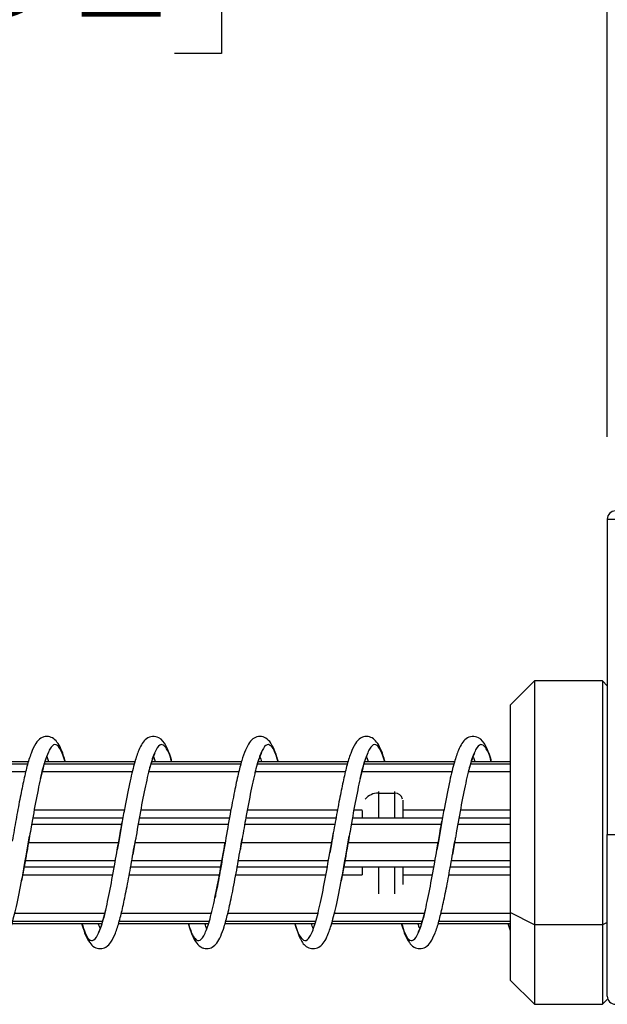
# Model space of a CAD drawing. Header units: millimetres. Extents: x 25 to 1092, y 25 to 838.
# Tile 68 of 81: x 664 to 700, y 719 to 780. Entities that reach past the tile are written whole.
import ezdxf

# ---------------------------------------------------------------- set-up
doc = ezdxf.new("R2010")
doc.units = ezdxf.units.MM
doc.header["$LTSCALE"] = 4
doc.linetypes.add('SLD-Solid', pattern=[0])
doc.layers.add('DIMENSIONS', color=140, linetype='SLD-Solid', lineweight=25)
doc.styles.add('SLDTEXTSTYLE0', font='VERDANA.TTF')
doc.dimstyles.new('SLDDIMSTYLE1', dxfattribs={"dimtxt": 8.632031, "dimasz": 13.208, "dimexe": 0, "dimexo": 0.0625, "dimgap": 2.158008, "dimtad": 0, "dimtih": 1, "dimtoh": 1, "dimrnd": 1e-09, "dimzin": 4, "dimdsep": 46, "dimtxsty": 'SLDTEXTSTYLE0', "dimsah": 1, "dimcen": 0.09, "dimadec": 0, "dimazin": 1, "dimtfac": 1, "dimtofl": 0, "dimtmove": 0, "dimatfit": 3, "dimfxl": 0, "dimfrac": 2, "dimtolj": 1, "dimtzin": 12, "dimarcsym": 0})

# ---------------------------------------------------------------- blocks, each defined once
blk = doc.blocks.new('_D_16')
at = {"layer": 'DIMENSIONS'}
for p, q in [((616.159, 750.183), (616.159, 804.24)), ((700.159, 754.116), (700.159, 804.24)), ((616.159, 791.54), (636.077, 791.54)), ((647.773, 791.54), (644.875, 791.54)), ((644.875, 791.54), (644.875, 777.821)), ((673.424, 791.54), (676.323, 791.54)), ((676.323, 791.54), (676.323, 777.821)), ((700.159, 791.54), (685.121, 791.54)), ((644.875, 777.821), (647.773, 777.821)), ((676.323, 777.821), (673.424, 777.821))]:
    blk.add_line(p, q, dxfattribs=at)
for points in [[(616.159, 791.54), (629.367, 789.508), (629.367, 793.572)], [(700.159, 791.54), (686.951, 793.572), (686.951, 789.508)]]:
    blk.add_solid(points, dxfattribs=at)
at = {"layer": 'DIMENSIONS', "char_height": 8.4667, "attachment_point": 1, "style": 'SLDTEXTSTYLE0'}
for s, insert in [('84.0', (647.773, 804.226)), ('3.31', (647.773, 788.574))]:
    blk.add_mtext(s, dxfattribs=dict(at, insert=insert))
blk = doc.blocks.new('_D_17')
at = {"layer": 'DIMENSIONS'}
for p, q in [((700.159, 754.116), (700.159, 804.24)), ((766.159, 754.116), (766.159, 804.24)), ((700.159, 791.54), (766.159, 791.54)), ((766.159, 791.54), (774.407, 791.54)), ((786.103, 791.54), (783.204, 791.54)), ((783.204, 791.54), (783.204, 777.821)), ((811.754, 791.54), (814.652, 791.54)), ((814.652, 791.54), (814.652, 777.821)), ((783.204, 777.821), (786.103, 777.821)), ((814.652, 777.821), (811.754, 777.821))]:
    blk.add_line(p, q, dxfattribs=at)
for points in [[(700.159, 791.54), (713.367, 789.508), (713.367, 793.572)], [(766.159, 791.54), (752.951, 793.572), (752.951, 789.508)]]:
    blk.add_solid(points, dxfattribs=at)
at = {"layer": 'DIMENSIONS', "char_height": 8.4667, "attachment_point": 1, "style": 'SLDTEXTSTYLE0'}
for s, insert in [('66.0', (786.103, 804.226)), ('2.60', (786.103, 788.574))]:
    blk.add_mtext(s, dxfattribs=dict(at, insert=insert))
blk = doc.blocks.new('_D_19')
at = {"layer": 'DIMENSIONS'}
for p, q in [((616.159, 734.116), (616.159, 835.204)), ((766.159, 754.116), (766.159, 835.204)), ((616.159, 822.504), (676.782, 822.504)), ((688.479, 822.504), (685.58, 822.504)), ((685.58, 822.504), (685.58, 808.785)), ((714.13, 822.504), (717.028, 822.504)), ((717.028, 822.504), (717.028, 808.785)), ((766.159, 822.504), (725.826, 822.504)), ((685.58, 808.785), (688.479, 808.785)), ((717.028, 808.785), (714.13, 808.785))]:
    blk.add_line(p, q, dxfattribs=at)
for points in [[(616.159, 822.504), (629.367, 820.472), (629.367, 824.536)], [(766.159, 822.504), (752.951, 824.536), (752.951, 820.472)]]:
    blk.add_solid(points, dxfattribs=at)
at = {"layer": 'DIMENSIONS', "char_height": 8.4667, "attachment_point": 1, "style": 'SLDTEXTSTYLE0'}
for s, insert in [('150.0', (684.888, 835.19)), ('5.91', (688.479, 819.538))]:
    blk.add_mtext(s, dxfattribs=dict(at, insert=insert))

msp = doc.modelspace()

# ---------------------------------------------------------------- linework, layer by layer
for p, q in [((700.159, 749.036), (700.659, 749.036)), ((700.159, 749.036), (700.159, 729.536)), ((695.659, 739.036), (694.159, 737.536)), ((699.859, 739.036), (695.659, 739.036)), ((695.659, 739.036), (695.659, 723.949)), ((700.159, 738.736), (699.859, 739.036)), ((699.859, 739.036), (699.859, 723.949)), ((694.159, 737.536), (694.159, 724.712)), ((658.8, 733.911), (664.357, 733.911)), ((664.395, 734.036), (658.84, 734.036)), ((665.381, 733.911), (670.938, 733.911)), ((670.971, 734.036), (665.416, 734.036)), ((671.977, 733.911), (677.522, 733.911)), ((677.555, 734.036), (672.019, 734.036)), ((678.55, 733.911), (684.107, 733.911)), ((684.145, 734.036), (678.59, 734.036)), ((685.131, 733.911), (690.688, 733.911)), ((690.721, 734.036), (685.166, 734.036)), ((691.727, 733.911), (694.159, 733.911)), ((694.159, 734.036), (691.769, 734.036)), ((658.662, 733.423), (664.229, 733.423)), ((665.243, 733.423), (670.816, 733.423)), ((671.835, 733.423), (677.394, 733.423)), ((678.412, 733.423), (683.979, 733.423)), ((684.993, 733.423), (690.566, 733.423)), ((691.585, 733.423), (694.159, 733.423)), ((686.017, 732.198), (686.017, 732.09)), ((686.017, 732.09), (687.017, 732.09)), ((686.017, 732.09), (686.017, 730.536)), ((687.017, 732.198), (687.017, 732.09)), ((687.017, 732.09), (687.017, 730.536)), ((670.224, 730.536), (664.652, 730.536)), ((670.313, 731.036), (664.741, 731.036)), ((676.807, 730.536), (671.239, 730.536)), ((676.899, 731.036), (671.328, 731.036)), ((683.391, 730.536), (677.818, 730.536)), ((683.485, 731.036), (677.91, 731.036)), ((689.974, 730.536), (684.402, 730.536)), ((685.017, 731.036), (684.491, 731.036)), ((690.063, 731.036), (687.517, 731.036)), ((694.159, 730.536), (690.989, 730.536)), ((694.159, 731.036), (691.078, 731.036)), ((670.155, 730.147), (664.583, 730.147)), ((670.168, 730.215), (669.972, 729.104)), ((670.168, 730.215), (670.195, 730.37)), ((676.739, 730.147), (671.17, 730.147)), ((683.322, 730.147), (677.75, 730.147)), ((689.905, 730.147), (684.333, 730.147)), ((689.918, 730.215), (689.722, 729.104)), ((689.918, 730.215), (689.945, 730.37)), ((694.159, 730.147), (690.92, 730.147)), ((664.378, 728.959), (664.46, 729.437)), ((683.091, 728.833), (683.235, 729.657)), ((684.128, 728.959), (684.21, 729.437)), ((700.159, 729.536), (700.659, 729.536)), ((664.246, 728.205), (664.378, 728.959)), ((664.391, 729.036), (669.96, 729.036)), ((669.972, 729.104), (669.882, 728.584)), ((670.994, 729.148), (670.845, 728.293)), ((670.957, 728.932), (671, 729.183)), ((670.975, 729.036), (676.543, 729.036)), ((677.486, 728.626), (677.543, 728.952)), ((677.543, 728.952), (677.599, 729.272)), ((677.558, 729.036), (683.126, 729.036)), ((683.091, 728.833), (683.014, 728.391)), ((683.143, 729.131), (683.091, 728.833)), ((683.996, 728.205), (684.128, 728.959)), ((684.141, 729.036), (689.71, 729.036)), ((689.722, 729.104), (689.632, 728.584)), ((690.744, 729.148), (690.595, 728.293)), ((690.707, 728.932), (690.75, 729.183)), ((690.725, 729.036), (694.159, 729.036)), ((664.246, 728.205), (663.97, 726.67)), ((683.996, 728.205), (683.72, 726.67)), ((664.128, 727.536), (669.699, 727.536)), ((664.197, 727.925), (669.768, 727.925)), ((670.711, 727.536), (676.283, 727.536)), ((670.779, 727.925), (676.35, 727.925)), ((677.293, 727.536), (682.861, 727.536)), ((677.362, 727.925), (682.931, 727.925)), ((683.878, 727.536), (689.449, 727.536)), ((683.947, 727.925), (689.518, 727.925)), ((686.017, 727.536), (686.017, 725.873)), ((687.017, 727.536), (687.017, 725.873)), ((690.461, 727.536), (694.159, 727.536)), ((690.529, 727.925), (694.159, 727.925)), ((664.038, 727.036), (669.609, 727.036)), ((670.617, 727.036), (676.191, 727.036)), ((677.203, 727.036), (682.772, 727.036)), ((683.788, 727.036), (685.017, 727.036)), ((687.517, 727.036), (689.359, 727.036)), ((690.367, 727.036), (694.159, 727.036)), ((669.108, 724.648), (663.535, 724.648)), ((675.688, 724.648), (670.121, 724.648)), ((682.266, 724.648), (676.71, 724.648)), ((688.858, 724.648), (683.285, 724.648)), ((694.159, 724.648), (689.871, 724.648)), ((695.659, 723.949), (694.159, 724.712)), ((694.159, 724.712), (694.159, 720.536)), ((663.375, 724.036), (668.931, 724.036)), ((668.968, 724.161), (663.408, 724.161)), ((669.96, 724.036), (675.51, 724.036)), ((675.551, 724.161), (670, 724.161)), ((676.543, 724.036), (682.083, 724.036)), ((682.128, 724.161), (676.578, 724.161)), ((683.125, 724.036), (688.681, 724.036)), ((688.718, 724.161), (683.158, 724.161)), ((689.71, 724.036), (694.159, 724.036)), ((694.159, 724.161), (689.75, 724.161)), ((694.02, 724.036), (694.159, 723.589)), ((699.859, 723.949), (695.659, 723.949)), ((695.659, 723.949), (695.659, 719.036)), ((700.159, 724.102), (699.859, 723.949)), ((699.859, 723.949), (699.859, 719.036)), ((694.159, 720.536), (695.659, 719.036)), ((695.659, 719.036), (699.859, 719.036)), ((699.859, 719.036), (700.159, 719.336))]:
    msp.add_line(p, q)
for centre, radius, start, end in [((700.659, 749.036), 0.5, 90, 180), ((686, 731.041), 1.05, 89.06059, 139.845), ((687.044, 731.611), 0.48, 12.812, 93.19699), ((700.659, 719.536), 0.5, 180, 270)]:
    msp.add_arc(centre, radius, start, end)
for points, knots in [([(666.668, 734.036), (666.65, 734.104), (666.5, 734.661), (666.274, 735.144), (665.934, 735.502), (665.6, 735.616), (665.317, 735.571), (665.074, 735.453), (664.814, 735.166), (664.553, 734.59), (664.303, 733.779), (664.08, 732.817), (663.857, 731.707), (663.624, 730.456), (663.47, 729.576), (663.393, 729.131)], [0, 0, 0, 0, 0.021927, 0.179899, 0.246277, 0.298199, 0.323862, 0.355861, 0.439353, 0.537266, 0.63191, 0.722581, 0.812741, 0.905286, 1, 1, 1, 1]), ([(673.256, 734.036), (673.246, 734.073), (673.128, 734.515), (672.899, 735.044), (672.606, 735.49), (672.049, 735.641), (671.642, 735.455), (671.412, 735.17), (671.193, 734.734), (670.944, 733.995), (670.656, 732.822), (670.391, 731.501), (670.225, 730.547), (670.168, 730.215)], [0, 0, 0, 0, 0.013017, 0.154596, 0.274167, 0.334084, 0.398121, 0.470615, 0.553037, 0.654988, 0.778341, 0.922781, 1, 1, 1, 1]), ([(679.835, 734.036), (679.772, 734.244), (679.63, 734.714), (679.386, 735.189), (679.133, 735.488), (678.704, 735.638), (678.275, 735.496), (677.936, 735.122), (677.635, 734.383), (677.346, 733.269), (677.112, 732.161), (676.839, 730.749), (676.655, 729.684), (676.558, 729.124)], [0, 0, 0, 0, 0.0727918, 0.1645631, 0.2431042, 0.2990599, 0.3526022, 0.423925, 0.5916597, 0.679466, 0.773545, 0.8809178, 1, 1, 1, 1]), ([(686.418, 734.036), (686.4, 734.104), (686.25, 734.661), (686.024, 735.144), (685.684, 735.502), (685.35, 735.616), (685.067, 735.571), (684.824, 735.453), (684.564, 735.166), (684.303, 734.59), (684.053, 733.779), (683.83, 732.817), (683.607, 731.707), (683.374, 730.456), (683.22, 729.576), (683.143, 729.131)], [0, 0, 0, 0, 0.0219268, 0.1798994, 0.2462772, 0.2981989, 0.3238624, 0.3558609, 0.4393534, 0.5372655, 0.6319101, 0.7225812, 0.8127411, 0.9052856, 1, 1, 1, 1]), ([(693.006, 734.036), (692.996, 734.073), (692.878, 734.515), (692.649, 735.044), (692.356, 735.49), (691.799, 735.641), (691.392, 735.455), (691.162, 735.17), (690.943, 734.734), (690.694, 733.995), (690.406, 732.822), (690.141, 731.501), (689.975, 730.547), (689.918, 730.215)], [0, 0, 0, 0, 0.013017, 0.154596, 0.274167, 0.334084, 0.398121, 0.470615, 0.553037, 0.654988, 0.778341, 0.922781, 1, 1, 1, 1]), ([(666.654, 734.036), (666.574, 734.284), (666.392, 734.85), (666.102, 735.163), (665.796, 735.023), (665.488, 734.355), (665.177, 733.232), (664.87, 731.745), (664.632, 730.418), (664.495, 729.631), (664.461, 729.437)], [0, 0, 0, 0, 0.110043, 0.251094, 0.391582, 0.532155, 0.673191, 0.813648, 0.954275, 1, 1, 1, 1]), ([(673.242, 734.036), (673.228, 734.087), (673.111, 734.528), (672.894, 734.951), (672.585, 735.187), (672.275, 734.853), (671.968, 734.028), (671.659, 732.77), (671.349, 731.194), (671.129, 729.922), (671.01, 729.24), (670.994, 729.148)], [0, 0, 0, 0, 0.018173, 0.155145, 0.292447, 0.429893, 0.566858, 0.704233, 0.841609, 0.978574, 1, 1, 1, 1]), ([(679.816, 734.036), (679.771, 734.191), (679.623, 734.703), (679.373, 735.087), (679.066, 735.134), (678.755, 734.631), (678.447, 733.652), (678.141, 732.273), (677.855, 730.759), (677.676, 729.717), (677.599, 729.272)], [0, 0, 0, 0, 0.060596, 0.19979, 0.338735, 0.478245, 0.617379, 0.756346, 0.895886, 1, 1, 1, 1]), ([(686.404, 734.036), (686.324, 734.284), (686.142, 734.85), (685.852, 735.163), (685.546, 735.023), (685.238, 734.355), (684.927, 733.232), (684.62, 731.745), (684.382, 730.418), (684.245, 729.631), (684.211, 729.437)], [0, 0, 0, 0, 0.110043, 0.251094, 0.391582, 0.532155, 0.673191, 0.813648, 0.954275, 1, 1, 1, 1]), ([(692.992, 734.036), (692.978, 734.087), (692.861, 734.528), (692.644, 734.951), (692.335, 735.187), (692.025, 734.853), (691.718, 734.028), (691.409, 732.77), (691.099, 731.194), (690.879, 729.922), (690.76, 729.24), (690.744, 729.148)], [0, 0, 0, 0, 0.018173, 0.155145, 0.292447, 0.429893, 0.566858, 0.704233, 0.841609, 0.978574, 1, 1, 1, 1]), ([(665.143, 733.006), (665.168, 733.117), (665.264, 733.545), (665.419, 734.074), (665.596, 734.523), (665.628, 734.58), (665.643, 734.606)], [0, 0, 0, 0, 0.110597, 0.425748, 0.746881, 1, 1, 1, 1]), ([(665.529, 734.339), (665.536, 734.325), (665.564, 734.266), (665.604, 734.135), (665.635, 734.036)], [0, 0, 0, 0, 0.234968, 1, 1, 1, 1]), ([(671.897, 733.672), (671.997, 733.98), (672.171, 734.512), (672.211, 734.566), (672.228, 734.588)], [0, 0, 0, 0, 0.577828, 1, 1, 1, 1]), ([(672.12, 734.334), (672.127, 734.319), (672.155, 734.26), (672.193, 734.132), (672.221, 734.036)], [0, 0, 0, 0, 0.241861, 1, 1, 1, 1]), ([(678.397, 733.364), (678.423, 733.469), (678.514, 733.834), (678.647, 734.243), (678.793, 734.563), (678.807, 734.592), (678.813, 734.605)], [0, 0, 0, 0, 0.133451, 0.46273, 0.779381, 1, 1, 1, 1]), ([(678.696, 734.335), (678.722, 734.282), (678.753, 734.216), (678.797, 734.064), (678.806, 734.036)], [0, 0, 0, 0, 0.810653, 1, 1, 1, 1]), ([(684.893, 733.006), (684.918, 733.117), (685.014, 733.545), (685.169, 734.074), (685.346, 734.523), (685.378, 734.58), (685.393, 734.606)], [0, 0, 0, 0, 0.110597, 0.425748, 0.746881, 1, 1, 1, 1]), ([(685.279, 734.339), (685.286, 734.325), (685.314, 734.266), (685.354, 734.135), (685.385, 734.036)], [0, 0, 0, 0, 0.234968, 1, 1, 1, 1]), ([(691.647, 733.672), (691.747, 733.98), (691.921, 734.512), (691.961, 734.566), (691.978, 734.588)], [0, 0, 0, 0, 0.577828, 1, 1, 1, 1]), ([(691.87, 734.334), (691.877, 734.319), (691.905, 734.26), (691.943, 734.132), (691.971, 734.036)], [0, 0, 0, 0, 0.241861, 1, 1, 1, 1]), ([(687.517, 731.654), (687.517, 731.439), (687.517, 731.139), (687.517, 730.69), (687.517, 730.563)], [0, 0, 0, 0, 0.7182846, 1, 1, 1, 1]), ([(685.017, 731.014), (685.017, 730.898), (685.017, 730.765), (685.017, 730.563), (685.017, 730.536)], [0, 0, 0, 0, 0.866806, 1, 1, 1, 1]), ([(669.881, 728.584), (669.94, 728.924), (670.036, 729.478), (670.131, 730.01), (670.168, 730.215)], [0, 0, 0, 0, 0.614023, 1, 1, 1, 1]), ([(689.631, 728.584), (689.69, 728.924), (689.786, 729.478), (689.881, 730.01), (689.918, 730.215)], [0, 0, 0, 0, 0.6140234, 1, 1, 1, 1]), ([(664.461, 729.437), (664.391, 729.028), (664.319, 728.61), (664.248, 728.215), (664.246, 728.205)], [0, 0, 0, 0, 0.976236, 1, 1, 1, 1]), ([(684.211, 729.437), (684.141, 729.028), (684.069, 728.61), (683.998, 728.215), (683.996, 728.205)], [0, 0, 0, 0, 0.976236, 1, 1, 1, 1]), ([(700.159, 719.536), (700.159, 719.536), (700.159, 720.589), (700.159, 724.34), (700.159, 726.884), (700.159, 729.536)], [0, 0, 0, 0, 0.5, 0.5, 1, 1, 1, 1]), ([(667.68, 724.036), (667.685, 724.014), (667.762, 723.719), (667.916, 723.305), (668.16, 722.84), (668.4, 722.575), (668.829, 722.433), (669.258, 722.583), (669.511, 722.879), (669.771, 723.405), (670.009, 724.15), (670.231, 725.067), (670.458, 726.176), (670.706, 727.491), (670.872, 728.442), (670.957, 728.932)], [0, 0, 0, 0, 0.006799, 0.091885, 0.174951, 0.246229, 0.299737, 0.355657, 0.434148, 0.525861, 0.616604, 0.705969, 0.797597, 0.895816, 1, 1, 1, 1]), ([(674.282, 724.036), (674.314, 723.921), (674.449, 723.436), (674.686, 723.032), (674.992, 722.908), (675.304, 723.343), (675.611, 724.26), (675.918, 725.59), (676.23, 727.216), (676.435, 728.406), (676.537, 729)], [0, 0, 0, 0, 0.042095, 0.178842, 0.3155068, 0.4527188, 0.589421, 0.7261232, 0.8633352, 1, 1, 1, 1]), ([(676.558, 729.124), (676.458, 728.541), (676.27, 727.452), (676.059, 726.282), (675.947, 725.768), (675.92, 725.646)], [0, 0, 0, 0, 0.46834, 0.874035, 1, 1, 1, 1]), ([(677.599, 729.272), (677.573, 729.123), (677.536, 728.907), (677.498, 728.693), (677.486, 728.626)], [0, 0, 0, 0, 0.685648, 1, 1, 1, 1]), ([(680.853, 724.036), (680.855, 724.029), (680.959, 723.622), (681.164, 723.193), (681.475, 722.879), (681.784, 723.144), (682.09, 723.903), (682.401, 725.108), (682.71, 726.649), (682.938, 727.955), (683.066, 728.69), (683.091, 728.833)], [0, 0, 0, 0, 0.002253, 0.139796, 0.277822, 0.415702, 0.553252, 0.691336, 0.829149, 0.966714, 1, 1, 1, 1]), ([(687.43, 724.036), (687.435, 724.014), (687.512, 723.719), (687.666, 723.305), (687.91, 722.84), (688.15, 722.575), (688.579, 722.433), (689.008, 722.583), (689.261, 722.879), (689.521, 723.405), (689.759, 724.15), (689.981, 725.067), (690.208, 726.176), (690.456, 727.491), (690.622, 728.442), (690.707, 728.932)], [0, 0, 0, 0, 0.006799, 0.091885, 0.174951, 0.246229, 0.299737, 0.355657, 0.434148, 0.525861, 0.616604, 0.705969, 0.797597, 0.895816, 1, 1, 1, 1]), ([(661.096, 724.036), (661.21, 723.692), (661.429, 723.036), (661.709, 722.616), (662.235, 722.435), (662.64, 722.567), (662.873, 722.81), (663.106, 723.214), (663.364, 723.932), (663.665, 725.102), (663.943, 726.487), (664.138, 727.584), (664.223, 728.074), (664.246, 728.205)], [0, 0, 0, 0, 0.13769, 0.262422, 0.315874, 0.37136, 0.438631, 0.518844, 0.619811, 0.743581, 0.889377, 0.970289, 1, 1, 1, 1]), ([(667.7, 724.036), (667.765, 723.824), (667.933, 723.278), (668.206, 722.932), (668.513, 722.996), (668.821, 723.597), (669.132, 724.662), (669.438, 726.107), (669.689, 727.475), (669.836, 728.327), (669.881, 728.584)], [0, 0, 0, 0, 0.089553, 0.231413, 0.372697, 0.514236, 0.656052, 0.79732, 0.938928, 1, 1, 1, 1]), ([(674.27, 724.036), (674.322, 723.859), (674.459, 723.392), (674.69, 722.91), (674.949, 722.618), (675.192, 722.5), (675.475, 722.455), (675.809, 722.571), (676.149, 722.92), (676.431, 723.589), (676.715, 724.628), (676.953, 725.73), (677.222, 727.099), (677.4, 728.129), (677.486, 728.626)], [0, 0, 0, 0, 0.061109, 0.16138, 0.246883, 0.279653, 0.305934, 0.359107, 0.427083, 0.588861, 0.677457, 0.775576, 0.891686, 1, 1, 1, 1]), ([(680.846, 724.036), (680.96, 723.692), (681.179, 723.036), (681.459, 722.616), (681.985, 722.435), (682.39, 722.567), (682.623, 722.81), (682.856, 723.214), (683.114, 723.932), (683.415, 725.102), (683.693, 726.487), (683.888, 727.584), (683.973, 728.074), (683.996, 728.205)], [0, 0, 0, 0, 0.1376897, 0.2624223, 0.3158738, 0.3713602, 0.4386306, 0.5188442, 0.6198114, 0.7435811, 0.8893766, 0.9702893, 1, 1, 1, 1]), ([(687.45, 724.036), (687.515, 723.824), (687.683, 723.278), (687.956, 722.932), (688.263, 722.996), (688.571, 723.597), (688.882, 724.662), (689.188, 726.107), (689.439, 727.475), (689.586, 728.327), (689.631, 728.584)], [0, 0, 0, 0, 0.089553, 0.231413, 0.372697, 0.514236, 0.656052, 0.79732, 0.938928, 1, 1, 1, 1]), ([(685.017, 727.536), (685.017, 727.372), (685.017, 727.183), (685.017, 727.066), (685.017, 727.05)], [0, 0, 0, 0, 0.868154, 1, 1, 1, 1]), ([(687.517, 727.536), (687.517, 727.234), (687.517, 726.792), (687.517, 726.52), (687.517, 726.433)], [0, 0, 0, 0, 0.681462, 1, 1, 1, 1]), ([(669.177, 724.938), (669.15, 724.82), (669.054, 724.41), (668.905, 723.923), (668.742, 723.531), (668.717, 723.486), (668.707, 723.467)], [0, 0, 0, 0, 0.127162, 0.445136, 0.761651, 1, 1, 1, 1]), ([(688.927, 724.938), (688.9, 724.82), (688.804, 724.41), (688.655, 723.923), (688.492, 723.531), (688.467, 723.486), (688.457, 723.467)], [0, 0, 0, 0, 0.127162, 0.445136, 0.761651, 1, 1, 1, 1]), ([(668.821, 723.736), (668.806, 723.767), (668.777, 723.828), (668.735, 723.967), (668.715, 724.036)], [0, 0, 0, 0, 0.500945, 1, 1, 1, 1]), ([(675.406, 723.727), (675.372, 723.798), (675.338, 723.869), (675.291, 724.035), (675.291, 724.036)], [0, 0, 0, 0, 0.9959231, 1, 1, 1, 1]), ([(681.99, 723.732), (681.972, 723.769), (681.938, 723.837), (681.899, 723.974), (681.881, 724.036)], [0, 0, 0, 0, 0.55177, 1, 1, 1, 1]), ([(688.571, 723.736), (688.556, 723.767), (688.527, 723.828), (688.485, 723.967), (688.465, 724.036)], [0, 0, 0, 0, 0.500945, 1, 1, 1, 1]), ([(694.032, 724.036), (694.064, 723.909), (694.107, 723.739), (694.149, 723.664), (694.159, 723.646)], [0, 0, 0, 0, 0.752039, 1, 1, 1, 1])]:
    msp.add_open_spline(points, degree=3, knots=knots)

# ---------------------------------------------------------------- dimensions: what is measured, and where the dimension line sits
at = {"layer": 'DIMENSIONS'}
for base, p1, p2, picture, middle in [((616.159, 822.504), (766.159, 749.036), (616.159, 729.036), '_D_19', (701.304, 822.504)), ((700.159, 791.54), (616.159, 745.103), (700.159, 749.036), '_D_16', (660.599, 791.54)), ((766.159, 791.54), (700.159, 749.036), (766.159, 749.036), '_D_17', (798.928, 791.54))]:
    dim = msp.add_linear_dim(base=base, p1=p1, p2=p2, dimstyle='SLDDIMSTYLE1', dxfattribs=at)
    dim.commit()
    dim.dimension.update_dxf_attribs({"geometry": picture, "text_midpoint": middle, "dimtype": 160})

doc.saveas('drawing.dxf')
